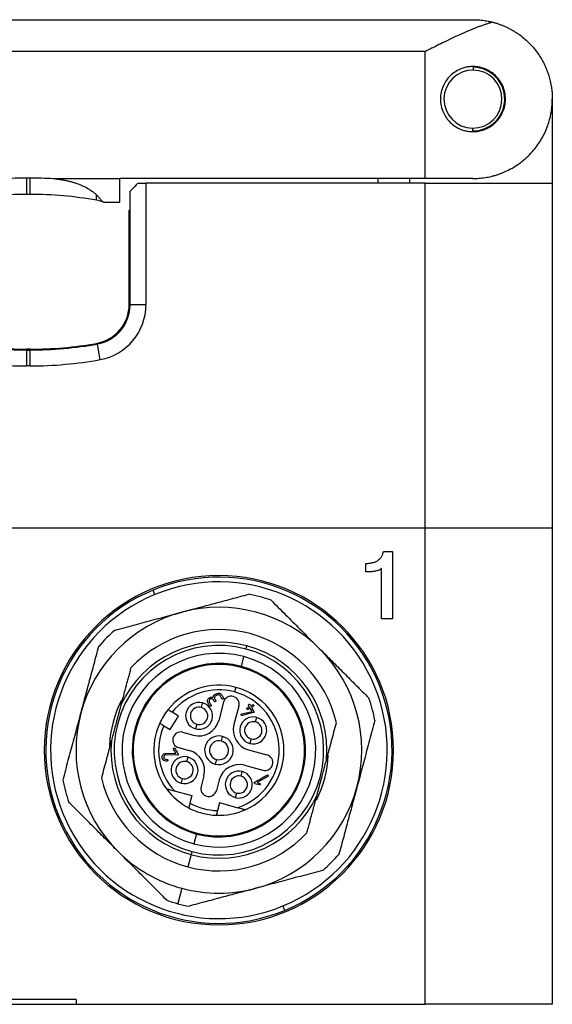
# Model space of a CAD drawing. Header units: inches. Extents: x 0.86 to 7.63, y 2.11 to 9.01.
# Tile 2 of 11: x 1.61 to 2.27, y 4.51 to 5.73. Entities that reach past the tile are written whole.
import ezdxf

# ---------------------------------------------------------------- set-up
doc = ezdxf.new("R2010")
doc.units = ezdxf.units.IN
doc.header["$MEASUREMENT"] = 0

msp = doc.modelspace()

# ---------------------------------------------------------------- linework, layer by layer
at = {"color": 7, "linetype": 'Continuous', "lineweight": 25}
for p, q in [((1.133, 5.7306), (2.1763, 5.7306)), ((2.1172, 5.6913), (1.133, 5.6913)), ((2.1172, 5.5338), (2.1172, 5.6913)), ((2.1769, 5.6683), (2.1769, 5.6716)), ((2.2747, 5.6322), (2.2747, 5.5279)), ((2.1757, 5.5962), (2.1756, 5.5928)), ((1.6231, 5.5347), (1.6271, 5.5347)), ((1.6558, 5.5338), (1.7383, 5.5338)), ((2.1172, 5.5338), (1.7383, 5.5338)), ((1.7383, 5.5043), (1.7383, 5.5338)), ((2.0582, 5.5338), (2.0582, 5.5279)), ((2.0975, 5.5338), (2.0975, 5.5279)), ((2.1763, 5.5338), (2.1172, 5.5338)), ((1.7511, 5.3771), (1.7511, 5.518)), ((1.7609, 5.5279), (1.7708, 5.5279)), ((1.7708, 5.5279), (1.7708, 5.3771)), ((2.1172, 5.5279), (1.7708, 5.5279)), ((2.1172, 5.1007), (2.1172, 5.5279)), ((2.1172, 5.5279), (2.2747, 5.5279)), ((2.2747, 5.5279), (2.2747, 5.1007)), ((1.6271, 5.5141), (1.6231, 5.5141)), ((1.7187, 5.5043), (1.7383, 5.5043)), ((1.7501, 5.3779), (1.7501, 5.4944)), ((1.7501, 5.4944), (1.7511, 5.4944)), ((1.7708, 5.3771), (1.7511, 5.3771)), ((1.6271, 5.3222), (1.6231, 5.3222)), ((1.714, 5.3092), (1.7106, 5.3286)), ((1.6231, 5.3015), (1.6231, 5.3212)), ((1.6231, 5.3212), (1.6271, 5.3212)), ((1.6271, 5.3015), (1.6271, 5.3212)), ((1.6271, 5.3015), (1.6231, 5.3015)), ((1.133, 5.1007), (2.1172, 5.1007)), ((2.1172, 4.5102), (2.1172, 5.1007)), ((2.1172, 5.1007), (2.2747, 5.1007)), ((2.2747, 5.1007), (2.2747, 4.5102)), ((2.0653, 5.0715), (2.0765, 5.0715)), ((2.0765, 5.0715), (2.0765, 4.9878)), ((2.0436, 5.0461), (2.0436, 5.0567)), ((2.0627, 4.9878), (2.0627, 5.0503)), ((1.782, 5.0181), (1.7798, 5.0236)), ((2.0765, 4.9878), (2.0627, 4.9878)), ((1.8949, 4.9506), (1.896, 4.9544)), ((1.8891, 4.9289), (1.8924, 4.9411)), ((1.8888, 4.9278), (1.8891, 4.9289)), ((1.8822, 4.9031), (1.8807, 4.8974)), ((1.8395, 4.8782), (1.841, 4.8839)), ((1.8671, 4.8847), (1.861, 4.8619)), ((1.8111, 4.8675), (1.8032, 4.8723)), ((1.8861, 4.8796), (1.88, 4.8568)), ((1.8897, 4.8702), (1.9024, 4.8733)), ((1.9041, 4.8717), (1.8902, 4.8682)), ((1.9024, 4.8733), (1.9001, 4.8773)), ((1.9018, 4.8783), (1.9047, 4.8732)), ((1.8008, 4.8507), (1.8111, 4.8675)), ((1.9067, 4.8602), (1.9083, 4.8659)), ((1.7929, 4.8555), (1.8008, 4.8507)), ((1.8163, 4.8474), (1.8296, 4.8438)), ((1.8339, 4.8573), (1.8324, 4.8516)), ((1.8644, 4.8365), (1.8659, 4.8422)), ((1.9011, 4.8393), (1.8996, 4.8336)), ((1.7963, 4.8215), (1.808, 4.8211)), ((1.8112, 4.8284), (1.8245, 4.8248)), ((1.8981, 4.8255), (1.9209, 4.8193)), ((1.8097, 4.819), (1.7961, 4.8195)), ((1.8215, 4.811), (1.823, 4.8167)), ((1.8583, 4.8137), (1.8567, 4.808)), ((1.8887, 4.793), (1.8903, 4.7987)), ((1.893, 4.8064), (1.9158, 4.8003)), ((1.8159, 4.7901), (1.8144, 4.7844)), ((1.8426, 4.7934), (1.8391, 4.7801)), ((1.8617, 4.7883), (1.8581, 4.775)), ((1.9219, 4.7925), (1.9086, 4.7849)), ((1.9086, 4.7849), (1.9117, 4.784)), ((1.806, 4.7747), (1.8279, 4.7689)), ((1.9112, 4.7821), (1.9059, 4.7836)), ((1.8279, 4.7689), (1.8254, 4.7595)), ((1.8831, 4.772), (1.8816, 4.7663)), ((1.8621, 4.7597), (1.8596, 4.7503)), ((1.884, 4.7538), (1.8621, 4.7597)), ((1.8335, 4.7213), (1.8302, 4.7091)), ((1.8338, 4.7224), (1.8335, 4.7213)), ((1.8277, 4.6996), (1.8267, 4.6958)), ((1.8267, 4.6958), (1.8226, 4.6806)), ((1.8155, 4.654), (1.8104, 4.635)), ((1.9406, 4.6321), (1.9428, 4.6266)), ((1.6842, 4.5161), (1.566, 4.5161)), ((1.6842, 4.5161), (1.6842, 4.5102)), ((1.566, 4.5102), (1.6842, 4.5102)), ((1.6842, 4.5102), (2.1172, 4.5102)), ((2.2747, 4.5102), (2.1172, 4.5102))]:
    msp.add_line(p, q, dxfattribs=at)
for centre, radius, start, end in [((2.1763, 5.6322), 0.036, 89.0547, 269.0547), ((2.1763, 5.6322), 0.0394, 269.0547, 89.0547), ((2.1763, 5.6322), 0.036, 269.0547, 89.0547), ((1.6231, 5.0417), 0.4724, 90, 100.0435), ((1.6271, 5.0417), 0.4724, 79.9565, 90), ((1.7009, 5.4584), 0.0492, 69.2725, 79.9565), ((1.7009, 5.3779), 0.0492, 280.0448, 0), ((1.7019, 5.3771), 0.0492, 280.1802, 0), ((1.7019, 5.3771), 0.0689, 280.1802, 0), ((1.6231, 5.7936), 0.4724, 259.8198, 270), ((1.6231, 5.7946), 0.4724, 259.9552, 270), ((1.6271, 5.7946), 0.4724, 270, 280.0448), ((1.6271, 5.7936), 0.4724, 270, 280.1802), ((1.6231, 5.7936), 0.4921, 259.8198, 270), ((1.6271, 5.7936), 0.4921, 270, 280.1802), ((1.8613, 4.8251), 0.2165, 90, 270), ((1.8613, 4.8251), 0.2165, 270, 90), ((1.8613, 4.8251), 0.2146, 292.3302, 112.3302), ((1.8613, 4.8251), 0.2087, 292.3302, 112.3302), ((1.8613, 4.8251), 0.2146, 112.3302, 292.3302), ((1.8613, 4.8251), 0.2087, 112.3302, 292.3302), ((1.8613, 4.8251), 0.1969, 70.8426, 79.1588), ((1.8613, 4.8251), 0.1772, 105.0007, 165.0007), ((1.8613, 4.8251), 0.1772, 45.0007, 105.0007), ((1.8613, 4.8251), 0.1969, 130.8426, 139.1588), ((1.8613, 4.8251), 0.1496, 13.1673, 136.8341), ((1.8613, 4.8251), 0.1339, 75.0007, 155.1625), ((1.8613, 4.8251), 0.1299, 75.0007, 255.0007), ((1.8613, 4.8251), 0.1201, 75.0007, 255.0007), ((1.8613, 4.8251), 0.1299, 255.0007, 75.0007), ((1.8613, 4.8251), 0.1339, 354.8389, 75.0007), ((1.8613, 4.8251), 0.1772, 345.0007, 45.0007), ((1.8613, 4.8251), 0.1075, 75.0007, 255.0007), ((1.8613, 4.8251), 0.1063, 75.0007, 255.0007), ((1.8613, 4.8251), 0.1201, 255.0007, 75.0007), ((1.8613, 4.8251), 0.1075, 255.0007, 75.0007), ((1.8613, 4.8251), 0.1063, 255.0007, 75.0007), ((1.8613, 4.8251), 0.0807, 75.0007, 141.496), ((1.8613, 4.8251), 0.0748, 75.0007, 140.9398), ((1.8613, 4.8251), 0.0748, 287.6376, 75.0007), ((1.8613, 4.8251), 0.0807, 293.6954, 75.0007), ((1.8613, 4.8251), 0.1358, 152.9145, 177.4581), ((1.8367, 4.8677), 0.0167, 75.0007, 255.0007), ((1.8367, 4.8677), 0.0167, 255.0007, 75.0007), ((1.8766, 4.8822), 0.00984, 75.0007, 165.0007), ((1.8766, 4.8822), 0.00984, 345.0007, 75.0007), ((1.8613, 4.8251), 0.1969, 10.8426, 19.1588), ((1.8613, 4.8251), 0.1772, 165.0007, 225.0007), ((1.8613, 4.8251), 0.0807, 141.496, 155.5054), ((1.8367, 4.8677), 0.0108, 75.0007, 255.0007), ((1.8367, 4.8677), 0.0108, 255.0007, 75.0007), ((1.8613, 4.8251), 0.0807, 155.5054, 216.3059), ((1.8363, 4.8685), 0.0256, 255.0007, 345.0007), ((1.9039, 4.8497), 0.0167, 75.0007, 255.0007), ((1.9039, 4.8497), 0.0108, 75.0007, 255.0007), ((1.9039, 4.8497), 0.0167, 255.0007, 75.0007), ((1.9039, 4.8497), 0.0108, 255.0007, 75.0007), ((1.8613, 4.8251), 0.0748, 156.0615, 222.3638), ((1.8138, 4.8379), 0.00984, 75.0007, 255.0007), ((1.9047, 4.8502), 0.0256, 165.0007, 255.0007), ((1.8613, 4.8251), 0.1339, 174.8389, 255.0007), ((1.8613, 4.8251), 0.0177, 75.0007, 255.0007), ((1.8613, 4.8251), 0.0118, 75.0007, 255.0007), ((1.8613, 4.8251), 0.0177, 255.0007, 75.0007), ((1.8613, 4.8251), 0.0118, 255.0007, 75.0007), ((1.8179, 4.8001), 0.0256, 345.0007, 75.0007), ((1.8187, 4.8005), 0.0167, 75.0007, 255.0007), ((1.8187, 4.8005), 0.0108, 75.0007, 255.0007), ((1.8187, 4.8005), 0.0167, 255.0007, 75.0007), ((1.8187, 4.8005), 0.0108, 255.0007, 75.0007), ((1.9184, 4.8098), 0.00984, 255.0007, 75.0007), ((1.8613, 4.8251), 0.1358, 332.9145, 357.4581), ((1.8864, 4.7817), 0.0256, 75.0007, 165.0007), ((1.8859, 4.7825), 0.0167, 75.0007, 255.0007), ((1.8859, 4.7825), 0.0167, 255.0007, 75.0007), ((1.8613, 4.8251), 0.1969, 190.8426, 199.1588), ((1.8613, 4.8251), 0.1496, 193.1673, 255.0007), ((1.8859, 4.7825), 0.0108, 75.0007, 255.0007), ((1.8859, 4.7825), 0.0108, 255.0007, 75.0007), ((1.8613, 4.8251), 0.0807, 216.3059, 242.3203), ((1.8486, 4.7776), 0.00984, 165.0007, 345.0007), ((1.8613, 4.8251), 0.1772, 285.0007, 345.0007), ((1.8613, 4.8251), 0.1339, 255.0007, 335.1625), ((1.8613, 4.8251), 0.0807, 242.3203, 255.0007), ((1.8613, 4.8251), 0.0748, 241.3005, 268.7009), ((1.8613, 4.8251), 0.0807, 267.6811, 293.6954), ((1.8613, 4.8251), 0.0807, 255.0007, 267.6811), ((1.8613, 4.8251), 0.1496, 255.0007, 316.8341), ((1.8613, 4.8251), 0.1772, 225.0007, 255.0007), ((1.8613, 4.8251), 0.1969, 310.8426, 319.1588), ((1.8613, 4.8251), 0.1772, 255.0007, 285.0007), ((1.8613, 4.8251), 0.1969, 250.8426, 255.0007), ((1.8613, 4.8251), 0.1969, 255.0007, 259.1588)]:
    msp.add_arc(centre, radius, start, end, dxfattribs=at)
for points, knots in [([(2.2008, 5.7275), (2.1996, 5.7272), (2.1971, 5.7265), (2.1932, 5.7253), (2.1892, 5.7239), (2.1849, 5.7224), (2.1788, 5.7201), (2.1704, 5.7167), (2.1601, 5.7121), (2.1494, 5.7071), (2.1394, 5.7023), (2.1285, 5.6969), (2.1214, 5.6933), (2.1172, 5.6913)], [0, 0, 0, 0, 0.046753, 0.095127, 0.145154, 0.196862, 0.250278, 0.369898, 0.500911, 0.617765, 0.750128, 0.854015, 1, 1, 1, 1]), ([(2.1763, 5.7306), (2.1776, 5.7306), (2.18, 5.7306), (2.1833, 5.7304), (2.1861, 5.7302), (2.19, 5.7297), (2.1949, 5.729), (2.1989, 5.728), (2.2008, 5.7275)], [0, 0, 0, 0, 0.156468, 0.29196, 0.406476, 0.500015, 0.764954, 1, 1, 1, 1]), ([(2.2008, 5.7275), (2.2021, 5.7272), (2.2048, 5.7265), (2.2087, 5.7252), (2.2125, 5.7237), (2.2163, 5.7221), (2.2201, 5.7204), (2.2238, 5.7184), (2.2274, 5.7163), (2.231, 5.7141), (2.2378, 5.7093), (2.2473, 5.701), (2.2573, 5.6888), (2.2652, 5.6753), (2.2697, 5.6638), (2.2724, 5.654), (2.2736, 5.6472), (2.2745, 5.6399), (2.2746, 5.635), (2.2747, 5.6322)], [0, 0, 0, 0, 0.025629, 0.051778, 0.078463, 0.105696, 0.13349, 0.161857, 0.190808, 0.220354, 0.250504, 0.36883, 0.500257, 0.616883, 0.750289, 0.80896, 0.874895, 0.926975, 1, 1, 1, 1]), ([(2.1763, 5.6726), (2.1754, 5.6725), (2.1737, 5.6725), (2.1712, 5.6723), (2.1686, 5.6719), (2.1662, 5.6713), (2.1637, 5.6706), (2.1598, 5.6692), (2.1543, 5.6664), (2.1463, 5.66), (2.1383, 5.6488), (2.1346, 5.6323), (2.1383, 5.6157), (2.1462, 5.6045), (2.1542, 5.5981), (2.1605, 5.5949), (2.1661, 5.593), (2.1712, 5.592), (2.1746, 5.5919), (2.1763, 5.5919)], [0, 0, 0, 0, 0.021512, 0.042751, 0.063724, 0.08444, 0.104908, 0.125135, 0.186893, 0.250429, 0.365679, 0.499738, 0.633774, 0.749037, 0.812684, 0.874546, 0.915341, 0.957137, 1, 1, 1, 1]), ([(2.1763, 5.5919), (2.1772, 5.5919), (2.1791, 5.5919), (2.182, 5.5922), (2.1851, 5.5928), (2.1882, 5.5936), (2.1912, 5.5947), (2.1945, 5.5962), (2.199, 5.5986), (2.2045, 5.603), (2.2095, 5.6089), (2.2135, 5.616), (2.216, 5.6237), (2.2169, 5.6321), (2.2161, 5.6406), (2.2136, 5.6483), (2.2096, 5.6554), (2.2045, 5.6614), (2.199, 5.6658), (2.1946, 5.6683), (2.1905, 5.67), (2.1862, 5.6714), (2.1812, 5.6724), (2.1778, 5.6725), (2.1763, 5.6726)], [0, 0, 0, 0, 0.021818, 0.045214, 0.070194, 0.096763, 0.124927, 0.146811, 0.187286, 0.249804, 0.317857, 0.374548, 0.439042, 0.499247, 0.55975, 0.624517, 0.681452, 0.749816, 0.812503, 0.853231, 0.875062, 0.921118, 0.962756, 1, 1, 1, 1]), ([(2.1763, 5.5338), (2.1775, 5.5338), (2.1801, 5.5338), (2.1839, 5.5341), (2.1877, 5.5344), (2.1915, 5.5349), (2.1953, 5.5356), (2.199, 5.5364), (2.2028, 5.5374), (2.2065, 5.5385), (2.2101, 5.5398), (2.2137, 5.5412), (2.2173, 5.5427), (2.2257, 5.5468), (2.2382, 5.5549), (2.2495, 5.5659), (2.2571, 5.5759), (2.2635, 5.5859), (2.2683, 5.5964), (2.2716, 5.6072), (2.2733, 5.615), (2.2745, 5.6234), (2.2746, 5.629), (2.2747, 5.6322)], [0, 0, 0, 0, 0.019223, 0.038679, 0.058392, 0.078384, 0.098676, 0.11929, 0.140245, 0.16156, 0.183254, 0.205342, 0.227841, 0.250766, 0.368353, 0.500613, 0.560802, 0.625077, 0.750333, 0.808961, 0.87497, 0.927002, 1, 1, 1, 1]), ([(1.6558, 5.5338), (1.6577, 5.5336), (1.6614, 5.5331), (1.6667, 5.5323), (1.6717, 5.5313), (1.6765, 5.5302), (1.6809, 5.529), (1.6862, 5.5274), (1.6922, 5.525), (1.6981, 5.522), (1.7026, 5.5191), (1.7063, 5.5164), (1.7084, 5.5146), (1.7095, 5.5137)], [0, 0, 0, 0, 0.093999, 0.183334, 0.268104, 0.348426, 0.424437, 0.496298, 0.626878, 0.747348, 0.830792, 0.914682, 1, 1, 1, 1]), ([(1.7609, 5.5279), (1.7581, 5.525), (1.7555, 5.5224), (1.752, 5.5189), (1.7511, 5.518), (1.7511, 5.518)], [0, 0, 0, 0, 0.5, 0.5, 1, 1, 1, 1]), ([(1.7095, 5.5137), (1.7098, 5.5133), (1.7106, 5.5126), (1.7117, 5.5115), (1.7127, 5.5102), (1.7138, 5.5088), (1.7151, 5.5072), (1.7167, 5.5054), (1.7177, 5.5048), (1.7183, 5.5044)], [0, 0, 0, 0, 0.0764008, 0.1596951, 0.250324, 0.3676925, 0.5005228, 0.7184006, 1, 1, 1, 1]), ([(2.0436, 5.0567), (2.0444, 5.0567), (2.0459, 5.0567), (2.0481, 5.0569), (2.0501, 5.0572), (2.052, 5.0576), (2.0538, 5.0581), (2.0555, 5.0587), (2.0571, 5.0595), (2.0585, 5.0604), (2.0598, 5.0614), (2.0609, 5.0625), (2.062, 5.0637), (2.0629, 5.065), (2.0637, 5.0665), (2.0644, 5.068), (2.0649, 5.0697), (2.0651, 5.0709), (2.0653, 5.0715)], [0, 0, 0, 0, 0.079656, 0.154915, 0.226124, 0.293979, 0.358503, 0.420319, 0.479752, 0.536832, 0.593202, 0.648313, 0.703984, 0.759595, 0.816744, 0.875262, 0.936499, 1, 1, 1, 1]), ([(2.0627, 5.0503), (2.0623, 5.05), (2.0615, 5.0493), (2.0599, 5.0484), (2.058, 5.0477), (2.0558, 5.0471), (2.0532, 5.0466), (2.0503, 5.0463), (2.0471, 5.0461), (2.0448, 5.0461), (2.0436, 5.0461)], [0, 0, 0, 0, 0.078439, 0.168017, 0.268678, 0.383856, 0.513938, 0.660151, 0.821498, 1, 1, 1, 1]), ([(1.8155, 4.9963), (1.8188, 4.9971), (1.8254, 4.9989), (1.8354, 5.0016), (1.8456, 5.0043), (1.8559, 5.0071), (1.8663, 5.0099), (1.8769, 5.0127), (1.8876, 5.0156), (1.8947, 5.0175), (1.8983, 5.0185)], [0, 0, 0, 0, 0.118957, 0.239585, 0.361913, 0.48597, 0.611782, 0.739374, 0.868772, 1, 1, 1, 1]), ([(1.9259, 5.0111), (1.9289, 5.0081), (1.9349, 5.0021), (1.9439, 4.9931), (1.9527, 4.9843), (1.9613, 4.9757), (1.9699, 4.9671), (1.9783, 4.9587), (1.9838, 4.9532), (1.9866, 4.9504)], [0, 0, 0, 0, 0.149825, 0.297264, 0.442355, 0.585133, 0.725639, 0.863914, 1, 1, 1, 1]), ([(1.7326, 4.974), (1.7367, 4.9752), (1.7449, 4.9773), (1.7571, 4.9806), (1.7691, 4.9838), (1.7809, 4.987), (1.7926, 4.9901), (1.8041, 4.9932), (1.8117, 4.9952), (1.8155, 4.9963)], [0, 0, 0, 0, 0.149825, 0.297264, 0.442355, 0.585133, 0.725639, 0.863914, 1, 1, 1, 1]), ([(1.6902, 4.871), (1.6911, 4.8743), (1.6928, 4.8809), (1.6955, 4.8909), (1.6983, 4.9011), (1.701, 4.9114), (1.7038, 4.9218), (1.7066, 4.9324), (1.7095, 4.9431), (1.7114, 4.9503), (1.7124, 4.9539)], [0, 0, 0, 0, 0.118957, 0.239585, 0.361913, 0.48597, 0.611782, 0.739374, 0.868772, 1, 1, 1, 1]), ([(1.9866, 4.9504), (1.989, 4.948), (1.9939, 4.9431), (2.0012, 4.9358), (2.0086, 4.9284), (2.0162, 4.9208), (2.0238, 4.9132), (2.0315, 4.9055), (2.0394, 4.8976), (2.0446, 4.8924), (2.0473, 4.8897)], [0, 0, 0, 0, 0.118957, 0.239585, 0.361913, 0.48597, 0.611782, 0.739374, 0.868772, 1, 1, 1, 1]), ([(1.7522, 4.9275), (1.7517, 4.9256), (1.7507, 4.9218), (1.7492, 4.9161), (1.7476, 4.9105), (1.7459, 4.9042), (1.744, 4.8971), (1.7419, 4.8892), (1.7405, 4.884), (1.7398, 4.8813)], [0, 0, 0, 0, 0.128975, 0.2552436, 0.3791014, 0.5008737, 0.6710607, 0.8369797, 1, 1, 1, 1]), ([(1.854, 4.8905), (1.8541, 4.8918), (1.8546, 4.8928), (1.8559, 4.8939), (1.8564, 4.8942), (1.8575, 4.8948), (1.858, 4.8952), (1.8596, 4.8959), (1.8607, 4.896), (1.8631, 4.8953), (1.864, 4.8947), (1.865, 4.8932), (1.8653, 4.8926), (1.8659, 4.8916), (1.8662, 4.891), (1.8667, 4.8903), (1.8668, 4.89), (1.867, 4.8895), (1.867, 4.8893), (1.8668, 4.8889), (1.8666, 4.8887), (1.8661, 4.8884), (1.8658, 4.8884), (1.8652, 4.8886), (1.8649, 4.8893), (1.8643, 4.8903), (1.864, 4.8909), (1.8634, 4.8919), (1.8632, 4.8925), (1.8624, 4.8933), (1.8619, 4.8936), (1.8614, 4.8938)], [0, 0, 0, 0, 0.125, 0.125, 0.1875, 0.1875, 0.25, 0.25, 0.375, 0.375, 0.5, 0.5, 0.5625, 0.5625, 0.625, 0.625, 0.65625, 0.65625, 0.6875, 0.6875, 0.71875, 0.71875, 0.75, 0.75, 0.8125, 0.8125, 0.875, 0.875, 0.9375, 0.9375, 1, 1, 1, 1]), ([(1.8528, 4.8889), (1.8522, 4.889), (1.8516, 4.889), (1.8504, 4.8885), (1.8499, 4.8881), (1.8492, 4.887), (1.8491, 4.8863), (1.8492, 4.8851), (1.8495, 4.8845), (1.8502, 4.8834), (1.8507, 4.8825), (1.8512, 4.8816), (1.8515, 4.881), (1.8517, 4.8807), (1.8516, 4.8803), (1.8515, 4.88), (1.851, 4.8797), (1.8507, 4.8796), (1.8502, 4.8796), (1.85, 4.8798), (1.8497, 4.8803), (1.8495, 4.8806), (1.849, 4.8815), (1.8487, 4.8821), (1.848, 4.8832), (1.8476, 4.8838), (1.8472, 4.885), (1.8471, 4.8856), (1.8472, 4.8869), (1.8473, 4.8875), (1.8479, 4.8887), (1.8482, 4.8892), (1.8492, 4.89), (1.8498, 4.8904), (1.8515, 4.8911), (1.8527, 4.8911), (1.854, 4.8905)], [0, 0, 0, 0, 0.0625, 0.0625, 0.125, 0.125, 0.1875, 0.1875, 0.25, 0.25, 0.3125, 0.34375, 0.34375, 0.375, 0.375, 0.40625, 0.40625, 0.4375, 0.4375, 0.46875, 0.46875, 0.5, 0.5, 0.5625, 0.5625, 0.625, 0.625, 0.6875, 0.6875, 0.75, 0.75, 0.8125, 0.8125, 0.875, 0.875, 1, 1, 1, 1]), ([(1.856, 4.8907), (1.8559, 4.8902), (1.8559, 4.8897), (1.8561, 4.8887), (1.8564, 4.8883), (1.8568, 4.8876), (1.857, 4.8874), (1.8572, 4.8869), (1.8574, 4.8867), (1.8576, 4.886), (1.8574, 4.8857), (1.8565, 4.8851), (1.8561, 4.8852), (1.8556, 4.8857), (1.8555, 4.8859), (1.8552, 4.8864), (1.8551, 4.8866), (1.8547, 4.8873), (1.8545, 4.8878), (1.8538, 4.8885), (1.8533, 4.8887), (1.8528, 4.8889)], [0, 0, 0, 0, 0.125, 0.125, 0.25, 0.25, 0.3125, 0.3125, 0.375, 0.375, 0.5, 0.5, 0.625, 0.625, 0.6875, 0.6875, 0.75, 0.75, 0.875, 0.875, 1, 1, 1, 1]), ([(1.8614, 4.8938), (1.8608, 4.8939), (1.8603, 4.8939), (1.8593, 4.8936), (1.8588, 4.8933), (1.8578, 4.8927), (1.8572, 4.8925), (1.8565, 4.8917), (1.8562, 4.8913), (1.856, 4.8907)], [0, 0, 0, 0, 0.25, 0.25, 0.5, 0.5, 0.75, 0.75, 1, 1, 1, 1]), ([(1.8991, 4.879), (1.8987, 4.8796), (1.8984, 4.8801), (1.8978, 4.8813), (1.8979, 4.8817), (1.899, 4.8824), (1.8995, 4.8823), (1.9001, 4.8811), (1.9005, 4.8806), (1.9008, 4.88)], [0, 0, 0, 0, 0.25, 0.25, 0.5, 0.5, 0.75, 0.75, 1, 1, 1, 1]), ([(1.668, 4.7881), (1.6691, 4.7922), (1.6713, 4.8004), (1.6745, 4.8126), (1.6778, 4.8246), (1.6809, 4.8365), (1.6841, 4.8481), (1.6871, 4.8596), (1.6892, 4.8672), (1.6902, 4.871)], [0, 0, 0, 0, 0.149825, 0.297264, 0.442355, 0.585133, 0.725639, 0.863914, 1, 1, 1, 1]), ([(1.7398, 4.8813), (1.7394, 4.8799), (1.7387, 4.8769), (1.7375, 4.8725), (1.7363, 4.8681), (1.7351, 4.8637), (1.7336, 4.8583), (1.7319, 4.8519), (1.73, 4.8445), (1.7287, 4.8396), (1.728, 4.8372)], [0, 0, 0, 0, 0.1006729, 0.2007237, 0.3004922, 0.4003247, 0.5005718, 0.6669561, 0.8329011, 1, 1, 1, 1]), ([(1.8032, 4.8723), (1.8029, 4.8725), (1.8022, 4.8729), (1.8013, 4.8734), (1.8004, 4.874), (1.7994, 4.8746), (1.7984, 4.8752), (1.7982, 4.8753), (1.7982, 4.8754)], [0, 0, 0, 0, 0.1260856, 0.2483087, 0.371554, 0.5005903, 0.7483028, 1, 1, 1, 1]), ([(1.8902, 4.8682), (1.8899, 4.8682), (1.8897, 4.8682), (1.8892, 4.8685), (1.889, 4.8688), (1.8889, 4.8693), (1.8889, 4.8695), (1.8892, 4.8699), (1.8894, 4.8701), (1.8897, 4.8702)], [0, 0, 0, 0, 0.25, 0.25, 0.5, 0.5, 0.75, 0.75, 1, 1, 1, 1]), ([(1.9001, 4.8773), (1.8993, 4.8769), (1.8986, 4.8765), (1.8976, 4.8759), (1.8972, 4.8756), (1.8966, 4.8757), (1.8964, 4.8758), (1.896, 4.8765), (1.8959, 4.8769), (1.8962, 4.8774), (1.8966, 4.8776), (1.8977, 4.8782), (1.8984, 4.8786), (1.8991, 4.879)], [0, 0, 0, 0, 0.25, 0.25, 0.375, 0.375, 0.5, 0.5, 0.625, 0.625, 0.75, 0.75, 1, 1, 1, 1]), ([(1.9008, 4.88), (1.9015, 4.8804), (1.9022, 4.8808), (1.9033, 4.8814), (1.9036, 4.8817), (1.9042, 4.8816), (1.9045, 4.8815), (1.9049, 4.8808), (1.9049, 4.8804), (1.9046, 4.8799), (1.9042, 4.8797), (1.9032, 4.8791), (1.9025, 4.8787), (1.9018, 4.8783)], [0, 0, 0, 0, 0.25, 0.25, 0.375, 0.375, 0.5, 0.5, 0.625, 0.625, 0.75, 0.75, 1, 1, 1, 1]), ([(1.9047, 4.8732), (1.9049, 4.8728), (1.905, 4.8724), (1.9047, 4.8721), (1.9044, 4.8719), (1.9042, 4.8718), (1.9041, 4.8717)], [0, 0, 0, 0, 0.5, 0.75, 0.75, 1, 1, 1, 1]), ([(1.7879, 4.8586), (1.7879, 4.8586), (1.7879, 4.8586), (1.7882, 4.8584), (1.7887, 4.8581), (1.7895, 4.8576), (1.7909, 4.8567), (1.7923, 4.8559), (1.7929, 4.8555)], [0, 0, 0, 0, 0.125906, 0.247983, 0.371311, 0.500822, 0.747984, 1, 1, 1, 1]), ([(1.9946, 4.8131), (1.995, 4.8146), (1.9959, 4.8178), (1.9971, 4.8225), (1.9984, 4.8272), (1.9997, 4.8319), (2.0015, 4.8388), (2.004, 4.848), (2.006, 4.8554), (2.007, 4.8592)], [0, 0, 0, 0, 0.097645, 0.196059, 0.295551, 0.396418, 0.498934, 0.744394, 1, 1, 1, 1]), ([(2.0547, 4.8622), (2.0535, 4.858), (2.0514, 4.8499), (2.0481, 4.8377), (2.0449, 4.8256), (2.0417, 4.8138), (2.0386, 4.8021), (2.0355, 4.7906), (2.0335, 4.783), (2.0324, 4.7793)], [0, 0, 0, 0, 0.149825, 0.297264, 0.442355, 0.585133, 0.725639, 0.863914, 1, 1, 1, 1]), ([(1.728, 4.8372), (1.7276, 4.8356), (1.7267, 4.8325), (1.7255, 4.8278), (1.7242, 4.8231), (1.723, 4.8184), (1.7211, 4.8114), (1.7186, 4.8022), (1.7167, 4.7948), (1.7156, 4.791)], [0, 0, 0, 0, 0.097645, 0.196059, 0.295551, 0.396418, 0.498934, 0.744394, 1, 1, 1, 1]), ([(1.7911, 4.8178), (1.7914, 4.8189), (1.792, 4.8198), (1.7938, 4.8211), (1.7949, 4.8215), (1.7963, 4.8215)], [0, 0, 0, 0, 0.5, 0.5, 1, 1, 1, 1]), ([(1.808, 4.8211), (1.8072, 4.8226), (1.8063, 4.824), (1.8053, 4.8259), (1.805, 4.8263), (1.8047, 4.827), (1.8048, 4.8273), (1.8052, 4.8276), (1.8054, 4.8277), (1.8057, 4.8279), (1.8059, 4.8279), (1.8063, 4.8278), (1.8066, 4.8276), (1.8076, 4.8257), (1.8089, 4.8235), (1.8102, 4.8213), (1.8108, 4.8202), (1.8109, 4.8199), (1.8105, 4.8193), (1.8102, 4.819), (1.8097, 4.819)], [0, 0, 0, 0, 0.25, 0.25, 0.3125, 0.3125, 0.375, 0.375, 0.40625, 0.40625, 0.4375, 0.4375, 0.5, 0.5, 0.75, 0.875, 0.875, 0.9375, 0.9375, 1, 1, 1, 1]), ([(1.7971, 4.8117), (1.7949, 4.8116), (1.7932, 4.8121), (1.7916, 4.814), (1.7912, 4.8147), (1.7909, 4.8162), (1.7909, 4.817), (1.7911, 4.8178)], [0, 0, 0, 0, 0.5, 0.5, 0.75, 0.75, 1, 1, 1, 1]), ([(1.7961, 4.8195), (1.7951, 4.8195), (1.7943, 4.8192), (1.7935, 4.8184), (1.7933, 4.8181), (1.793, 4.8173), (1.7929, 4.8169), (1.7929, 4.8158), (1.7932, 4.815), (1.7946, 4.8139), (1.7956, 4.8136), (1.797, 4.8137)], [0, 0, 0, 0, 0.25, 0.25, 0.375, 0.375, 0.5, 0.5, 0.75, 0.75, 1, 1, 1, 1]), ([(1.797, 4.8137), (1.7973, 4.8137), (1.7975, 4.8136), (1.7979, 4.8132), (1.798, 4.8129), (1.798, 4.8124), (1.798, 4.8122), (1.7976, 4.8119), (1.7974, 4.8117), (1.7971, 4.8117)], [0, 0, 0, 0, 0.25, 0.25, 0.5, 0.5, 0.75, 0.75, 1, 1, 1, 1]), ([(1.9828, 4.7689), (1.9832, 4.7704), (1.984, 4.7733), (1.9852, 4.7777), (1.9863, 4.7821), (1.9875, 4.7865), (1.989, 4.7919), (1.9907, 4.7984), (1.9927, 4.8057), (1.994, 4.8106), (1.9946, 4.8131)], [0, 0, 0, 0, 0.100449, 0.20028, 0.29983, 0.399444, 0.49947, 0.666222, 0.83253, 1, 1, 1, 1]), ([(1.9059, 4.7836), (1.9053, 4.7837), (1.905, 4.7842), (1.905, 4.7848), (1.9051, 4.785), (1.9054, 4.7853), (1.9056, 4.7854), (1.9067, 4.786), (1.9093, 4.7876), (1.9137, 4.7901), (1.9177, 4.7924), (1.9199, 4.7937), (1.9208, 4.7942), (1.9212, 4.7945), (1.9218, 4.7944), (1.9219, 4.7943), (1.9222, 4.794), (1.9224, 4.7937), (1.9225, 4.7931), (1.9223, 4.7928), (1.9219, 4.7925)], [0, 0, 0, 0, 0.0625, 0.0625, 0.09375, 0.09375, 0.125, 0.125, 0.25, 0.5, 0.75, 0.8125, 0.8125, 0.875, 0.875, 0.90625, 0.90625, 0.9375, 0.9375, 1, 1, 1, 1]), ([(1.7963, 4.7773), (1.7963, 4.7773), (1.7963, 4.7773), (1.7966, 4.7773), (1.797, 4.7771), (1.7975, 4.777), (1.7982, 4.7768), (1.7991, 4.7766), (1.8005, 4.7762), (1.8028, 4.7756), (1.8049, 4.775), (1.806, 4.7747)], [0, 0, 0, 0, 0.059934, 0.12183, 0.187115, 0.256967, 0.332298, 0.413769, 0.501835, 0.724934, 1, 1, 1, 1]), ([(1.9117, 4.784), (1.912, 4.784), (1.9122, 4.7838), (1.9125, 4.7833), (1.9125, 4.7828), (1.9122, 4.7824), (1.9118, 4.7821), (1.9115, 4.7821), (1.9112, 4.7821)], [0, 0, 0, 0, 0.25, 0.25, 0.5, 0.75, 0.75, 1, 1, 1, 1]), ([(2.0324, 4.7793), (2.0316, 4.776), (2.0298, 4.7693), (2.0271, 4.7593), (2.0244, 4.7492), (2.0216, 4.7389), (2.0188, 4.7284), (2.016, 4.7179), (2.0131, 4.7072), (2.0112, 4.7), (2.0102, 4.6964)], [0, 0, 0, 0, 0.118957, 0.239585, 0.361913, 0.48597, 0.611782, 0.739374, 0.868772, 1, 1, 1, 1]), ([(1.736, 4.6999), (1.7336, 4.7023), (1.7288, 4.7071), (1.7214, 4.7145), (1.714, 4.7219), (1.7065, 4.7294), (1.6988, 4.7371), (1.6911, 4.7448), (1.6833, 4.7526), (1.678, 4.7579), (1.6754, 4.7605)], [0, 0, 0, 0, 0.118957, 0.239585, 0.361913, 0.48597, 0.611782, 0.739374, 0.868772, 1, 1, 1, 1]), ([(1.9704, 4.7228), (1.9709, 4.7247), (1.972, 4.7284), (1.9735, 4.7341), (1.975, 4.7397), (1.9767, 4.7461), (1.9786, 4.7532), (1.9807, 4.761), (1.9821, 4.7663), (1.9828, 4.7689)], [0, 0, 0, 0, 0.128975, 0.255244, 0.379101, 0.500874, 0.671061, 0.83698, 1, 1, 1, 1]), ([(1.8254, 4.7595), (1.8253, 4.7592), (1.8251, 4.7585), (1.8249, 4.7575), (1.8246, 4.7567), (1.8244, 4.756), (1.8242, 4.755), (1.8239, 4.7539), (1.8238, 4.7537), (1.8238, 4.7537)], [0, 0, 0, 0, 0.116072, 0.224259, 0.324545, 0.416926, 0.501413, 0.755413, 1, 1, 1, 1]), ([(1.8596, 4.7503), (1.8595, 4.75), (1.8593, 4.7492), (1.859, 4.7481), (1.8588, 4.7471), (1.8585, 4.7462), (1.8583, 4.7455), (1.8582, 4.7449), (1.8581, 4.7445), (1.8581, 4.7445), (1.858, 4.7445)], [0, 0, 0, 0, 0.126287, 0.248627, 0.371697, 0.500093, 0.621272, 0.746975, 0.87326, 1, 1, 1, 1]), ([(1.8938, 4.7512), (1.8937, 4.7512), (1.8937, 4.7512), (1.8935, 4.7513), (1.8931, 4.7514), (1.8925, 4.7516), (1.8915, 4.7518), (1.8897, 4.7523), (1.8872, 4.753), (1.8851, 4.7535), (1.884, 4.7538)], [0, 0, 0, 0, 0.058258, 0.117963, 0.181386, 0.250431, 0.364408, 0.500948, 0.733597, 1, 1, 1, 1]), ([(1.7967, 4.6392), (1.7937, 4.6422), (1.7877, 4.6482), (1.7788, 4.6571), (1.77, 4.6659), (1.7613, 4.6746), (1.7528, 4.6831), (1.7444, 4.6915), (1.7388, 4.6971), (1.736, 4.6999)], [0, 0, 0, 0, 0.149825, 0.297264, 0.442355, 0.585133, 0.725639, 0.863914, 1, 1, 1, 1]), ([(1.9901, 4.6762), (1.9859, 4.6751), (1.9777, 4.6729), (1.9656, 4.6696), (1.9535, 4.6664), (1.9417, 4.6633), (1.93, 4.6601), (1.9185, 4.657), (1.9109, 4.655), (1.9072, 4.654)], [0, 0, 0, 0, 0.149825, 0.297264, 0.442355, 0.585133, 0.725639, 0.863914, 1, 1, 1, 1]), ([(1.9072, 4.654), (1.9039, 4.6531), (1.8972, 4.6513), (1.8872, 4.6487), (1.8771, 4.6459), (1.8668, 4.6432), (1.8563, 4.6404), (1.8458, 4.6376), (1.8351, 4.6347), (1.8279, 4.6328), (1.8243, 4.6318)], [0, 0, 0, 0, 0.118957, 0.239585, 0.361913, 0.48597, 0.611782, 0.739374, 0.868772, 1, 1, 1, 1])]:
    msp.add_open_spline(points, degree=3, knots=knots, dxfattribs=at)
for points in [[(1.5944, 5.5338), (1.604, 5.5344), (1.6135, 5.5347), (1.6231, 5.5347)], [(1.6231, 5.5141), (1.6231, 5.5141), (1.6231, 5.5225), (1.6231, 5.5347)], [(1.6271, 5.5347), (1.6366, 5.5347), (1.6462, 5.5344), (1.6558, 5.5338)], [(1.6271, 5.5141), (1.6271, 5.5141), (1.6271, 5.5225), (1.6271, 5.5347)], [(1.7095, 5.5069), (1.7095, 5.5069), (1.7095, 5.5094), (1.7095, 5.5137)], [(1.7183, 5.5044), (1.7186, 5.5043), (1.7187, 5.5043), (1.7187, 5.5043)]]:
    msp.add_open_spline(points, degree=3, dxfattribs=at)

doc.saveas('drawing.dxf')
